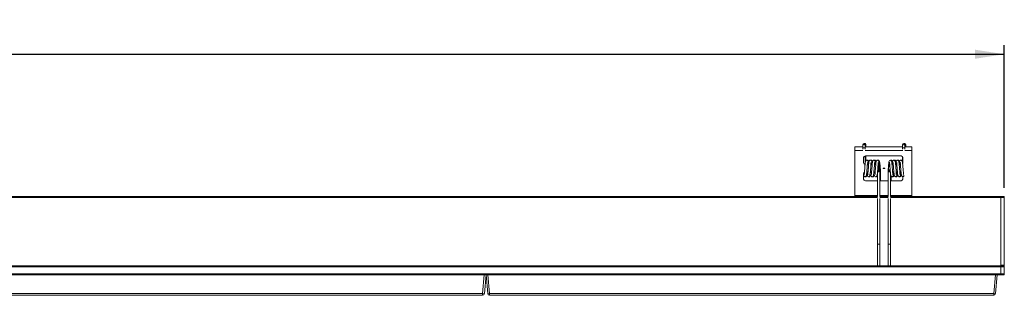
# Model space of a CAD drawing. Header units: millimetres. Extents: x 12 to 288, y 98 to 274.
# Tile 6 of 6: x 177 to 288, y 243 to 274. Entities that reach past the tile are written whole.
import ezdxf

# ---------------------------------------------------------------- set-up
doc = ezdxf.new("R2010")
doc.units = ezdxf.units.MM
doc.layers.add('SLD-0', color=179, linetype='Continuous')
doc.styles.add('SLDTEXTSTYLE0', font='TXT', dxfattribs={"width": 0.75})
doc.dimstyles.new('SLDDIMSTYLE1', dxfattribs={"dimtxt": 3, "dimasz": 3.302, "dimexe": 0, "dimexo": 0.0625, "dimgap": 0.75, "dimtad": 1, "dimdec": 1, "dimlfac": 5, "dimrnd": 1e-09, "dimzin": 12, "dimdsep": 46, "dimtxsty": 'SLDTEXTSTYLE0', "dimsah": 1, "dimcen": 0.09, "dimadec": 0, "dimazin": 3, "dimtfac": 1, "dimtdec": 1, "dimtofl": 0, "dimtmove": 0, "dimatfit": 3, "dimfxl": 1, "dimfrac": 2, "dimtolj": 1, "dimtzin": 12, "dimarcsym": 0})

# ---------------------------------------------------------------- blocks, each defined once
blk = doc.blocks.new('_D_3')
at = {"layer": 'SLD-0'}
for p, q in [((57.11, 255), (57.11, 270.97)), ((287.91, 255), (287.91, 270.97)), ((57.11, 269.97), (287.91, 269.97))]:
    blk.add_line(p, q, dxfattribs=at)
for points in [[(57.11, 269.97), (60.41, 269.46), (60.41, 270.48)], [(287.91, 269.97), (284.61, 270.48), (284.61, 269.46)]]:
    blk.add_solid(points, dxfattribs=at)
at = {"layer": 'SLD-0', "insert": (161.45, 273.84), "char_height": 3, "attachment_point": 1, "style": 'SLDTEXTSTYLE0'}
blk.add_mtext('1154', dxfattribs=at)

msp = doc.modelspace()

# ---------------------------------------------------------------- linework, layer by layer
at = {"color": 7, "linetype": 'Continuous', "lineweight": 15}
for p, q in [((272.026, 259.844), (272.026, 259.72)), ((272.239, 259.971), (272.197, 259.965)), ((272.286, 259.72), (272.286, 259.844)), ((272.369, 259.72), (272.369, 259.844)), ((276.49, 259.844), (276.49, 259.72)), ((276.703, 259.971), (276.661, 259.965)), ((276.75, 259.72), (276.75, 259.844)), ((276.833, 259.72), (276.833, 259.844)), ((271.109, 259.575), (271.109, 259.168)), ((271.109, 259.575), (272.026, 259.575)), ((271.109, 259.168), (271.109, 254.141)), ((272.026, 259.483), (272.026, 259.322)), ((272.286, 259.575), (276.49, 259.575)), ((272.286, 259.322), (272.286, 259.483)), ((276.49, 259.483), (276.49, 259.322)), ((276.75, 259.575), (277.509, 259.575)), ((276.75, 259.322), (276.75, 259.483)), ((277.509, 259.575), (277.509, 259.168)), ((277.509, 259.168), (277.509, 254.141)), ((272.109, 258.375), (272.109, 257.775)), ((272.286, 257.716), (272.286, 258.574)), ((276.309, 258.575), (272.309, 258.575)), ((272.369, 258.028), (272.369, 258.575)), ((276.49, 258.458), (276.49, 257.716)), ((276.509, 257.775), (276.509, 258.375)), ((272.109, 256.575), (272.109, 255.975)), ((272.607, 256.775), (272.467, 256.775)), ((272.531, 257.575), (272.674, 257.575)), ((272.61, 257.579), (272.674, 257.579)), ((273.007, 256.775), (272.867, 256.775)), ((272.931, 257.575), (273.074, 257.575)), ((273.01, 257.579), (273.074, 257.579)), ((273.313, 256.775), (273.267, 256.775)), ((273.659, 256.69), (273.659, 254)), ((273.709, 257.183), (273.709, 257.179)), ((273.709, 257.179), (273.709, 257.171)), ((273.919, 254), (273.919, 256.933)), ((274, 255.779), (274, 256.933)), ((274.509, 257.177), (274.309, 257.177)), ((274.309, 257.177), (274.309, 257.153)), ((274.309, 257.153), (274.509, 257.153)), ((274.509, 257.177), (274.509, 257.153)), ((274.859, 256.933), (274.859, 254)), ((274.909, 257.183), (274.909, 257.179)), ((274.909, 257.171), (274.909, 257.179)), ((274.933, 256.967), (274.932, 256.967)), ((275.119, 254), (275.119, 256.696)), ((275.305, 257.579), (275.305, 257.575)), ((275.305, 257.579), (275.367, 257.579)), ((275.305, 257.575), (275.443, 257.575)), ((275.51, 256.775), (275.37, 256.775)), ((275.702, 257.579), (275.767, 257.579)), ((275.703, 257.575), (275.843, 257.575)), ((275.91, 256.775), (275.77, 256.775)), ((276.102, 257.579), (276.167, 257.579)), ((276.103, 257.575), (276.243, 257.575)), ((276.309, 256.775), (276.17, 256.775)), ((276.583, 256.528), (276.6, 256.599)), ((272.309, 255.779), (272.309, 255.775)), ((272.309, 255.779), (273.659, 255.779)), ((272.309, 255.775), (273.659, 255.775)), ((273.919, 255.779), (274.859, 255.779)), ((273.919, 255.775), (274.859, 255.775)), ((275.119, 255.779), (276.309, 255.779)), ((275.119, 255.775), (276.309, 255.775)), ((275.2, 255.779), (275.2, 256.314)), ((276.309, 255.779), (276.309, 255.775)), ((276.509, 255.975), (276.509, 256.238)), ((71.498, 254.002), (273.659, 254.002)), ((271.109, 254.141), (271.109, 254.102)), ((271.109, 254.102), (271.109, 254.002)), ((273.659, 253.802), (273.659, 248.653)), ((273.919, 254.002), (274.859, 254.002)), ((273.919, 248.653), (273.919, 253.802)), ((274.859, 253.802), (274.859, 248.653)), ((275.119, 254.002), (287.509, 254.002)), ((275.119, 248.653), (275.119, 253.802)), ((277.509, 254.102), (277.509, 254.141)), ((277.509, 254.102), (277.509, 254.002)), ((287.509, 254.002), (287.509, 253.902)), ((287.509, 254.002), (287.909, 254.002)), ((287.509, 246.302), (287.509, 253.902)), ((287.909, 253.902), (287.509, 253.902)), ((287.909, 254.002), (287.909, 253.902)), ((287.909, 253.902), (287.909, 246.302)), ((273.659, 248.653), (273.659, 246.242)), ((273.919, 246.242), (273.919, 248.653)), ((274.859, 248.653), (274.859, 246.242)), ((275.119, 246.242), (275.119, 248.653)), ((57.509, 246.242), (287.509, 246.242)), ((287.509, 246.142), (57.509, 246.142)), ((287.509, 246.302), (287.909, 246.302)), ((287.509, 246.242), (287.509, 246.302)), ((287.509, 246.242), (287.509, 246.142)), ((287.509, 246.242), (287.909, 246.242)), ((287.509, 245.342), (287.509, 246.142)), ((287.909, 246.142), (287.509, 246.142)), ((287.909, 246.302), (287.909, 246.242)), ((287.909, 246.242), (287.909, 246.142)), ((287.909, 246.142), (287.909, 245.342)), ((57.509, 245.342), (287.509, 245.342)), ((229.509, 245.242), (172.508, 245.242)), ((229.324, 243.124), (229.509, 245.242)), ((229.509, 245.242), (229.682, 245.242)), ((229.709, 245.242), (229.523, 243.124)), ((229.735, 245.242), (229.682, 245.242)), ((229.894, 243.124), (229.709, 245.242)), ((229.735, 245.242), (229.908, 245.242)), ((229.908, 245.242), (230.093, 243.124)), ((286.909, 245.242), (229.908, 245.242)), ((286.724, 243.124), (286.909, 245.242)), ((286.909, 245.242), (287.082, 245.242)), ((287.109, 245.242), (286.923, 243.124)), ((287.509, 245.242), (287.082, 245.242)), ((287.509, 245.342), (287.509, 245.242)), ((287.509, 245.342), (287.909, 245.342)), ((287.909, 245.242), (287.509, 245.242)), ((287.909, 245.342), (287.909, 245.242)), ((172.693, 243.124), (229.324, 243.124)), ((229.324, 242.942), (172.693, 242.942)), ((229.324, 242.942), (229.324, 243.124)), ((230.093, 243.124), (286.724, 243.124)), ((230.093, 243.124), (230.093, 242.942)), ((286.724, 242.942), (230.093, 242.942)), ((286.724, 242.942), (286.724, 243.124))]:
    msp.add_line(p, q, dxfattribs=at)
at = {"color": 8, "linetype": 'Continuous', "lineweight": 15}
for p, q in [((271.109, 259.168), (272.04, 259.168)), ((272.272, 259.168), (276.504, 259.168)), ((276.736, 259.168), (277.509, 259.168)), ((273.313, 257.578), (273.313, 257.575)), ((71.428, 253.902), (273.665, 253.902)), ((271.109, 254.141), (273.659, 254.141)), ((273.659, 254.102), (271.109, 254.102)), ((273.913, 253.902), (274.865, 253.902)), ((273.919, 254.141), (274.859, 254.141)), ((274.859, 254.102), (273.919, 254.102)), ((275.112, 253.902), (287.509, 253.902)), ((275.119, 254.141), (277.509, 254.141)), ((277.509, 254.102), (275.119, 254.102))]:
    msp.add_line(p, q, dxfattribs=at)
at = {"color": 8, "linetype": 'Continuous', "lineweight": 15, "flags": 128}
for points in [[(272.026, 259.483), (272.026, 259.483), (272.036, 259.473), (272.064, 259.464), (272.107, 259.458), (272.156, 259.456)], [(272.156, 259.456), (272.206, 259.458), (272.248, 259.464), (272.277, 259.473), (272.286, 259.483), (272.286, 259.483)], [(276.49, 259.483), (276.49, 259.483), (276.5, 259.473), (276.528, 259.464), (276.571, 259.458), (276.62, 259.456)], [(276.62, 259.456), (276.67, 259.458), (276.712, 259.464), (276.741, 259.473), (276.75, 259.483), (276.75, 259.483)]]:
    msp.add_lwpolyline(points, dxfattribs=at)
at = {"color": 7, "linetype": 'Continuous', "lineweight": 15, "flags": 128}
for points in [[(272.471, 256.794), (272.487, 256.634), (272.528, 256.395), (272.582, 256.276), (272.645, 256.238), (272.705, 256.24), (272.769, 256.292), (272.821, 256.43), (272.852, 256.621), (272.873, 256.839), (272.891, 257.056), (272.906, 257.243), (272.919, 257.407), (272.929, 257.535), (272.936, 257.68), (272.934, 257.8), (272.934, 257.8)], [(272.912, 256.49), (272.928, 256.395), (272.982, 256.276), (273.045, 256.238), (273.105, 256.24), (273.169, 256.292), (273.221, 256.43), (273.252, 256.621), (273.273, 256.839), (273.291, 257.056), (273.306, 257.243), (273.319, 257.407), (273.329, 257.535), (273.336, 257.68), (273.334, 257.8), (273.334, 257.8)], [(273.312, 256.49), (273.328, 256.395), (273.382, 256.276), (273.445, 256.238), (273.505, 256.24), (273.569, 256.292), (273.621, 256.43), (273.652, 256.621), (273.673, 256.839), (273.691, 257.056), (273.706, 257.243), (273.719, 257.407), (273.729, 257.535), (273.736, 257.68), (273.734, 257.8), (273.734, 257.8)], [(275.367, 256.499), (275.379, 256.517), (275.384, 256.602), (275.378, 256.691), (275.372, 256.748), (275.347, 257.037), (275.33, 257.255), (275.312, 257.475), (275.293, 257.676), (275.273, 257.843), (275.242, 257.976), (275.179, 258.069), (275.105, 258.095), (275.026, 258.055), (274.955, 257.894), (274.93, 257.748), (274.909, 257.544), (274.887, 257.283), (274.874, 257.119), (274.861, 256.941), (274.861, 256.941)], [(273.844, 256.967), (273.887, 256.958), (273.913, 256.944), (273.919, 256.933)], [(273.919, 256.898), (273.92, 256.898), (273.963, 256.906), (273.991, 256.918), (274.001, 256.933), (273.995, 256.941)]]:
    msp.add_lwpolyline(points, dxfattribs=at)
at = {"color": 7, "linetype": 'Continuous', "lineweight": 15}
for centre, radius, start, end in [((272.155, 259.843), 0.129, 89.38241, 179.36749), ((272.158, 259.843), 0.129, 0.63326, 90.61683), ((272.241, 259.844), 0.127, 290.88702, 91.20389), ((276.619, 259.843), 0.129, 89.38109, 179.36882), ((276.622, 259.843), 0.129, 0.63062, 90.61816), ((276.705, 259.844), 0.127, 290.88517, 91.20439), ((272.309, 258.375), 0.2, 90, 180), ((272.309, 257.779), 0.2, 180, 270), ((272.309, 257.775), 0.2, 180, 270), ((276.309, 258.375), 0.2, 0, 90), ((276.309, 257.775), 0.2, 339.10358, 0), ((276.309, 257.779), 0.2, 342.24628, 0), ((272.309, 256.575), 0.2, 121.86247, 180), ((273.313, 257.183), 0.396, 66.35687, 90), ((273.313, 257.179), 0.396, 66.10553, 90), ((273.313, 257.171), 0.396, 270, 284.67475), ((274.926, 256.881), 0.0861, 85.68205, 136.63977), ((275.305, 257.183), 0.396, 131.30449, 180), ((275.305, 257.179), 0.396, 131.24674, 180), ((275.305, 257.171), 0.396, 180, 239.65894), ((272.309, 255.979), 0.2, 180, 270), ((272.309, 255.975), 0.2, 180, 270), ((276.309, 255.979), 0.2, 270, 0), ((276.309, 255.975), 0.2, 270, 0), ((229.424, 243.701), 0.585, 260.19725, 279.80275), ((229.324, 243.142), 0.2, 270, 355), ((229.993, 243.701), 0.585, 260.19725, 279.80275), ((230.093, 243.142), 0.2, 185, 270), ((286.824, 243.701), 0.585, 260.19743, 279.80257), ((286.724, 243.142), 0.2, 270, 355)]:
    msp.add_arc(centre, radius, start, end, dxfattribs=at)
at = {"color": 8, "linetype": 'Continuous', "lineweight": 15}
for centre, start, end in [((272.155, 259.719), 89.28266, 179.85383), ((272.158, 259.719), 0.40619, 90.8231), ((276.619, 259.719), 89.28266, 179.85383), ((276.622, 259.719), 0.4043, 90.82368), ((272.241, 259.721), 291.14966, 359.55058), ((276.705, 259.721), 291.14966, 359.55058)]:
    msp.add_arc(centre, 0.128, start, end, dxfattribs=at)
at = {"color": 7, "linetype": 'Continuous', "lineweight": 15}
for points, knots in [([(272.026, 259.72), (272.026, 259.712), (272.026, 259.7), (272.026, 259.666), (272.026, 259.634), (272.026, 259.598), (272.026, 259.547), (272.026, 259.508), (272.026, 259.483)], [0, 0, 0, 0, 0.2394559, 0.3683607, 0.4999987, 0.6316402, 0.7605425, 1, 1, 1, 1]), ([(272.286, 259.483), (272.286, 259.508), (272.286, 259.547), (272.286, 259.598), (272.286, 259.634), (272.286, 259.666), (272.286, 259.7), (272.286, 259.712), (272.286, 259.72)], [0, 0, 0, 0, 0.2394575, 0.3683598, 0.5000013, 0.6316393, 0.7605441, 1, 1, 1, 1]), ([(272.369, 259.575), (272.369, 259.582), (272.369, 259.603), (272.369, 259.634), (272.369, 259.666), (272.369, 259.7), (272.369, 259.712), (272.369, 259.72)], [0, 0, 0, 0, 0.1018293, 0.2890184, 0.4762044, 0.6595016, 1, 1, 1, 1]), ([(276.49, 259.72), (276.49, 259.712), (276.49, 259.7), (276.49, 259.666), (276.49, 259.634), (276.49, 259.598), (276.49, 259.547), (276.49, 259.508), (276.49, 259.483)], [0, 0, 0, 0, 0.2394559, 0.3683607, 0.4999987, 0.6316402, 0.7605425, 1, 1, 1, 1]), ([(276.75, 259.483), (276.75, 259.508), (276.75, 259.547), (276.75, 259.598), (276.75, 259.634), (276.75, 259.666), (276.75, 259.7), (276.75, 259.712), (276.75, 259.72)], [0, 0, 0, 0, 0.2394575, 0.3683598, 0.5000013, 0.6316393, 0.7605441, 1, 1, 1, 1]), ([(276.833, 259.575), (276.833, 259.582), (276.833, 259.603), (276.833, 259.634), (276.833, 259.666), (276.833, 259.7), (276.833, 259.712), (276.833, 259.72)], [0, 0, 0, 0, 0.1018293, 0.2890184, 0.4762044, 0.6595016, 1, 1, 1, 1]), ([(272.109, 256.506), (272.116, 256.457), (272.133, 256.355), (272.176, 256.276), (272.224, 256.235), (272.318, 256.236), (272.367, 256.279), (272.412, 256.374), (272.444, 256.536), (272.464, 256.728), (272.481, 256.926), (272.496, 257.116), (272.51, 257.291), (272.523, 257.447), (272.532, 257.587), (272.537, 257.687), (272.536, 257.722), (272.535, 257.729)], [0, 0, 0, 0, 0.0769965, 0.162702, 0.2179344, 0.2499166, 0.3069205, 0.3951579, 0.4860617, 0.5719856, 0.6547417, 0.7258933, 0.7855995, 0.8497738, 0.9059393, 0.9793167, 1, 1, 1, 1]), ([(272.665, 257.579), (272.665, 257.581), (272.658, 257.659), (272.644, 257.777), (272.619, 257.919), (272.587, 258.01), (272.536, 258.078), (272.459, 258.107), (272.377, 258.066), (272.316, 257.947), (272.297, 257.796), (272.275, 257.604), (272.254, 257.348), (272.233, 257.081), (272.215, 256.86), (272.201, 256.713), (272.191, 256.617), (272.187, 256.547), (272.19, 256.498), (272.2, 256.494), (272.203, 256.493)], [0, 0, 0, 0, 0.0024072, 0.0743052, 0.1357793, 0.1872085, 0.2267609, 0.2827732, 0.3404172, 0.4041558, 0.4744922, 0.5535766, 0.6347844, 0.7195462, 0.7913525, 0.8424919, 0.8707402, 0.9149164, 0.9739326, 1, 1, 1, 1]), ([(272.709, 257.861), (272.703, 257.893), (272.689, 257.962), (272.658, 258.032), (272.597, 258.089), (272.545, 258.109), (272.514, 258.083), (272.507, 258.078)], [0, 0, 0, 0, 0.2151727, 0.4612335, 0.6418192, 0.9250879, 1, 1, 1, 1]), ([(272.583, 257.579), (272.578, 257.623), (272.565, 257.742), (272.551, 257.793), (272.542, 257.825)], [0, 0, 0, 0, 0.3747139, 1, 1, 1, 1]), ([(273.065, 257.579), (273.065, 257.581), (273.058, 257.659), (273.044, 257.777), (273.019, 257.919), (272.987, 258.01), (272.936, 258.078), (272.859, 258.107), (272.777, 258.066), (272.716, 257.947), (272.697, 257.796), (272.675, 257.604), (272.654, 257.348), (272.633, 257.081), (272.615, 256.86), (272.601, 256.713), (272.591, 256.617), (272.587, 256.547), (272.59, 256.498), (272.6, 256.494), (272.603, 256.493)], [0, 0, 0, 0, 0.0024072, 0.0743053, 0.1357792, 0.1872084, 0.2267608, 0.2827736, 0.3404171, 0.4041558, 0.4744921, 0.5535766, 0.6347844, 0.7195462, 0.7913525, 0.8424918, 0.8707402, 0.9149164, 0.9739326, 1, 1, 1, 1]), ([(273.109, 257.861), (273.103, 257.893), (273.089, 257.962), (273.058, 258.032), (272.997, 258.089), (272.945, 258.109), (272.914, 258.083), (272.907, 258.078)], [0, 0, 0, 0, 0.2151728, 0.4612348, 0.641819, 0.9250878, 1, 1, 1, 1]), ([(272.983, 257.579), (272.978, 257.623), (272.965, 257.742), (272.951, 257.793), (272.942, 257.825)], [0, 0, 0, 0, 0.3747137, 1, 1, 1, 1]), ([(273.47, 257.525), (273.468, 257.546), (273.46, 257.642), (273.444, 257.777), (273.419, 257.919), (273.387, 258.01), (273.336, 258.078), (273.259, 258.107), (273.177, 258.066), (273.116, 257.947), (273.096, 257.796), (273.075, 257.604), (273.054, 257.348), (273.033, 257.081), (273.015, 256.86), (273.001, 256.713), (272.991, 256.617), (272.987, 256.547), (272.99, 256.498), (273, 256.494), (273.003, 256.493)], [0, 0, 0, 0, 0.0192039, 0.0898914, 0.1503303, 0.2008936, 0.2397803, 0.2948496, 0.3515226, 0.4141881, 0.4833403, 0.5610931, 0.6409337, 0.7242683, 0.7948656, 0.845144, 0.8729167, 0.916349, 0.9743716, 1, 1, 1, 1]), ([(273.509, 257.861), (273.503, 257.893), (273.489, 257.962), (273.458, 258.032), (273.397, 258.089), (273.345, 258.109), (273.314, 258.083), (273.307, 258.078)], [0, 0, 0, 0, 0.2151731, 0.4612343, 0.6418186, 0.9250877, 1, 1, 1, 1]), ([(273.386, 257.559), (273.38, 257.611), (273.365, 257.738), (273.351, 257.792), (273.342, 257.825)], [0, 0, 0, 0, 0.4095641, 1, 1, 1, 1]), ([(273.916, 256.941), (273.914, 256.974), (273.906, 257.096), (273.887, 257.328), (273.866, 257.581), (273.844, 257.778), (273.819, 257.919), (273.787, 258.01), (273.736, 258.078), (273.659, 258.107), (273.577, 258.066), (273.516, 257.947), (273.496, 257.796), (273.475, 257.604), (273.454, 257.348), (273.433, 257.081), (273.415, 256.86), (273.401, 256.713), (273.391, 256.617), (273.387, 256.547), (273.39, 256.498), (273.4, 256.494), (273.403, 256.493)], [0, 0, 0, 0, 0.0273328, 0.0999154, 0.1686282, 0.2285465, 0.2797776, 0.3226376, 0.3555996, 0.4022791, 0.4503183, 0.5034365, 0.5620534, 0.6279606, 0.6956374, 0.766276, 0.8261178, 0.8687362, 0.8922778, 0.9290932, 0.978276, 1, 1, 1, 1]), ([(273.998, 256.942), (273.995, 256.989), (273.985, 257.128), (273.965, 257.38), (273.943, 257.63), (273.921, 257.82), (273.892, 257.95), (273.858, 258.033), (273.797, 258.088), (273.745, 258.109), (273.714, 258.083), (273.707, 258.078)], [0, 0, 0, 0, 0.0900969, 0.2664721, 0.4300484, 0.5703697, 0.6900251, 0.7872091, 0.8585331, 0.9704127, 1, 1, 1, 1]), ([(273.844, 256.967), (273.836, 257.058), (273.819, 257.239), (273.793, 257.505), (273.768, 257.723), (273.751, 257.791), (273.742, 257.825)], [0, 0, 0, 0, 0.2509098, 0.4999302, 0.7491922, 1, 1, 1, 1]), ([(275.033, 257.82), (275.025, 257.784), (275.009, 257.717), (274.989, 257.552), (274.978, 257.436), (274.973, 257.392)], [0, 0, 0, 0, 0.4269288, 0.7854778, 1, 1, 1, 1]), ([(275.044, 257.834), (275.039, 257.831), (275.029, 257.825), (275.026, 257.755), (275.034, 257.667), (275.045, 257.555), (275.057, 257.407), (275.075, 257.195), (275.093, 256.962), (275.12, 256.668), (275.132, 256.459), (275.192, 256.299), (275.256, 256.248), (275.308, 256.23), (275.371, 256.244), (275.443, 256.336), (275.471, 256.489), (275.493, 256.655), (275.502, 256.749), (275.504, 256.775)], [0, 0, 0, 0, 0.0428463, 0.107348, 0.1527135, 0.1789673, 0.2332724, 0.2992645, 0.3699492, 0.4408456, 0.5782428, 0.6423519, 0.6724833, 0.6999394, 0.7498088, 0.8099064, 0.9095793, 0.9753344, 1, 1, 1, 1]), ([(275.351, 257.868), (275.35, 257.875), (275.342, 257.93), (275.317, 258.016), (275.239, 258.091), (275.185, 258.107), (275.157, 258.083), (275.151, 258.079)], [0, 0, 0, 0, 0.0494491, 0.3718288, 0.6638824, 0.9346047, 1, 1, 1, 1]), ([(275.767, 256.499), (275.771, 256.503), (275.782, 256.511), (275.786, 256.585), (275.78, 256.67), (275.766, 256.809), (275.75, 257.005), (275.73, 257.258), (275.712, 257.48), (275.693, 257.684), (275.675, 257.841), (275.652, 257.977), (275.582, 258.079), (275.506, 258.106), (275.4, 258.053), (275.357, 257.923), (275.33, 257.755), (275.318, 257.637), (275.312, 257.579)], [0, 0, 0, 0, 0.0452316, 0.1116315, 0.1564453, 0.1785112, 0.2724076, 0.338567, 0.4072489, 0.4770744, 0.5475868, 0.6116847, 0.671731, 0.7273371, 0.7840123, 0.8780592, 0.9399349, 1, 1, 1, 1]), ([(275.433, 257.82), (275.425, 257.786), (275.411, 257.733), (275.398, 257.619), (275.393, 257.579)], [0, 0, 0, 0, 0.6437131, 1, 1, 1, 1]), ([(275.444, 257.834), (275.439, 257.831), (275.429, 257.825), (275.426, 257.755), (275.434, 257.667), (275.445, 257.555), (275.457, 257.407), (275.475, 257.195), (275.493, 256.962), (275.52, 256.668), (275.532, 256.459), (275.592, 256.299), (275.656, 256.248), (275.708, 256.23), (275.771, 256.244), (275.843, 256.336), (275.871, 256.489), (275.893, 256.655), (275.902, 256.749), (275.904, 256.775)], [0, 0, 0, 0, 0.0428463, 0.107348, 0.1527134, 0.1789672, 0.2332724, 0.2992644, 0.3699491, 0.4408455, 0.5782426, 0.6423516, 0.6724834, 0.6999395, 0.7498089, 0.8099064, 0.9095793, 0.9753344, 1, 1, 1, 1]), ([(275.751, 257.868), (275.75, 257.875), (275.742, 257.93), (275.717, 258.016), (275.639, 258.091), (275.585, 258.107), (275.557, 258.083), (275.551, 258.079)], [0, 0, 0, 0, 0.049449, 0.3718281, 0.663883, 0.9346048, 1, 1, 1, 1]), ([(276.167, 256.499), (276.171, 256.503), (276.182, 256.511), (276.186, 256.585), (276.18, 256.67), (276.166, 256.809), (276.15, 257.005), (276.13, 257.258), (276.112, 257.48), (276.093, 257.684), (276.075, 257.841), (276.052, 257.977), (275.982, 258.079), (275.906, 258.106), (275.8, 258.053), (275.757, 257.923), (275.73, 257.755), (275.718, 257.637), (275.712, 257.579)], [0, 0, 0, 0, 0.0452317, 0.1116315, 0.1564453, 0.1785112, 0.2724077, 0.3385671, 0.407249, 0.4770745, 0.5475869, 0.6116849, 0.6717309, 0.727337, 0.7840122, 0.8780592, 0.9399349, 1, 1, 1, 1]), ([(275.833, 257.82), (275.825, 257.786), (275.811, 257.733), (275.798, 257.619), (275.793, 257.579)], [0, 0, 0, 0, 0.6437131, 1, 1, 1, 1]), ([(275.844, 257.834), (275.839, 257.831), (275.829, 257.825), (275.826, 257.755), (275.834, 257.667), (275.845, 257.555), (275.857, 257.407), (275.875, 257.195), (275.893, 256.962), (275.92, 256.668), (275.932, 256.459), (275.992, 256.299), (276.056, 256.248), (276.108, 256.23), (276.171, 256.244), (276.243, 256.336), (276.271, 256.489), (276.293, 256.654), (276.302, 256.748), (276.304, 256.774)], [0, 0, 0, 0, 0.042869, 0.1074049, 0.1527944, 0.1790622, 0.2333962, 0.2994232, 0.3701454, 0.4410794, 0.5785494, 0.6426924, 0.6728402, 0.7003105, 0.7502063, 0.810336, 0.9100616, 0.9758516, 1, 1, 1, 1]), ([(276.151, 257.868), (276.15, 257.875), (276.142, 257.93), (276.117, 258.016), (276.039, 258.091), (275.985, 258.107), (275.957, 258.083), (275.951, 258.079)], [0, 0, 0, 0, 0.049449, 0.3718293, 0.6638827, 0.9346048, 1, 1, 1, 1]), ([(276.567, 256.499), (276.571, 256.503), (276.582, 256.511), (276.586, 256.585), (276.58, 256.67), (276.566, 256.809), (276.55, 257.005), (276.53, 257.258), (276.512, 257.48), (276.493, 257.684), (276.475, 257.841), (276.452, 257.977), (276.382, 258.079), (276.306, 258.106), (276.2, 258.053), (276.157, 257.923), (276.13, 257.755), (276.118, 257.637), (276.112, 257.579)], [0, 0, 0, 0, 0.0452317, 0.1116316, 0.1564454, 0.1785113, 0.2724077, 0.3385671, 0.4072491, 0.4770745, 0.5475869, 0.6116849, 0.6717312, 0.727337, 0.7840122, 0.8780591, 0.9399348, 1, 1, 1, 1]), ([(276.233, 257.82), (276.225, 257.786), (276.211, 257.733), (276.198, 257.619), (276.193, 257.579)], [0, 0, 0, 0, 0.64371282, 1, 1, 1, 1]), ([(276.243, 257.835), (276.24, 257.833), (276.23, 257.828), (276.226, 257.768), (276.232, 257.687), (276.242, 257.587), (276.253, 257.456), (276.268, 257.274), (276.285, 257.064), (276.302, 256.853), (276.32, 256.662), (276.336, 256.513), (276.356, 256.38), (276.415, 256.268), (276.5, 256.227), (276.565, 256.244), (276.622, 256.301), (276.637, 256.367), (276.644, 256.399)], [0, 0, 0, 0, 0.0424795, 0.1142707, 0.1680268, 0.2004389, 0.2563788, 0.3234696, 0.39943, 0.4750743, 0.5515655, 0.6265847, 0.6979413, 0.76619, 0.8268804, 0.8805164, 0.9427333, 1, 1, 1, 1]), ([(276.49, 258.03), (276.473, 258.05), (276.434, 258.096), (276.385, 258.107), (276.357, 258.083), (276.351, 258.079)], [0, 0, 0, 0, 0.39663, 0.8826079, 1, 1, 1, 1]), ([(272.16, 256.72), (272.166, 256.674), (272.18, 256.558), (272.194, 256.517), (272.203, 256.493)], [0, 0, 0, 0, 0.400896, 1, 1, 1, 1]), ([(272.422, 256.499), (272.43, 256.528), (272.445, 256.576), (272.459, 256.697), (272.465, 256.746)], [0, 0, 0, 0, 0.5992508, 1, 1, 1, 1]), ([(272.553, 256.775), (272.561, 256.707), (272.578, 256.569), (272.594, 256.519), (272.603, 256.493)], [0, 0, 0, 0, 0.4891676, 1, 1, 1, 1]), ([(272.953, 256.775), (272.961, 256.707), (272.978, 256.569), (272.994, 256.519), (273.003, 256.493)], [0, 0, 0, 0, 0.4891676, 1, 1, 1, 1]), ([(273.352, 256.782), (273.36, 256.712), (273.377, 256.57), (273.394, 256.519), (273.403, 256.493)], [0, 0, 0, 0, 0.4986461, 1, 1, 1, 1]), ([(273.711, 257.192), (273.716, 257.139), (273.723, 257.063), (273.731, 256.989), (273.733, 256.967)], [0, 0, 0, 0, 0.69577853, 1, 1, 1, 1]), ([(273.844, 256.967), (273.849, 256.936), (273.856, 256.883), (273.845, 256.826), (273.83, 256.794), (273.818, 256.779), (273.805, 256.77), (273.793, 256.766), (273.782, 256.767), (273.77, 256.771), (273.757, 256.781), (273.739, 256.806), (273.724, 256.862), (273.723, 256.92), (273.731, 256.96), (273.733, 256.967)], [0, 0, 0, 0, 0.1984022, 0.3356421, 0.3887744, 0.4422525, 0.4671225, 0.4922214, 0.5145712, 0.5341219, 0.5662878, 0.6234273, 0.7428128, 0.9573654, 1, 1, 1, 1]), ([(274, 256.933), (274, 256.932), (274, 256.926), (273.994, 256.915), (273.972, 256.9), (273.945, 256.89), (273.925, 256.887), (273.919, 256.887)], [0, 0, 0, 0, 0.0203967, 0.3014551, 0.5839615, 0.8711686, 1, 1, 1, 1]), ([(274.933, 256.967), (274.928, 256.966), (274.91, 256.963), (274.884, 256.956), (274.863, 256.945), (274.86, 256.937), (274.859, 256.933)], [0, 0, 0, 0, 0.1155825, 0.4222125, 0.7154338, 1, 1, 1, 1]), ([(274.933, 256.967), (274.929, 256.938), (274.921, 256.885), (274.933, 256.824), (274.949, 256.791), (274.964, 256.775), (274.975, 256.769), (274.987, 256.766), (274.997, 256.767), (275.009, 256.772), (275.024, 256.785), (275.042, 256.817), (275.053, 256.853), (275.05, 256.88), (275.05, 256.885)], [0, 0, 0, 0, 0.2284868, 0.4107257, 0.5017503, 0.5408972, 0.5804279, 0.6038983, 0.6274374, 0.6559016, 0.7001878, 0.784235, 0.9605936, 1, 1, 1, 1]), ([(274.941, 257.052), (274.94, 257.046), (274.937, 257.017), (274.935, 256.989), (274.932, 256.967)], [0, 0, 0, 0, 0.2012026, 1, 1, 1, 1]), ([(275.376, 256.496), (275.384, 256.526), (275.4, 256.58), (275.416, 256.698), (275.424, 256.771), (275.424, 256.775)], [0, 0, 0, 0, 0.52564022, 0.97287075, 1, 1, 1, 1]), ([(275.776, 256.496), (275.784, 256.526), (275.8, 256.58), (275.816, 256.698), (275.824, 256.771), (275.824, 256.775)], [0, 0, 0, 0, 0.5256399, 0.9728708, 1, 1, 1, 1]), ([(276.176, 256.496), (276.184, 256.526), (276.2, 256.58), (276.217, 256.702), (276.225, 256.781), (276.226, 256.79)], [0, 0, 0, 0, 0.5093818, 0.9427792, 1, 1, 1, 1]), ([(272.311, 256.246), (272.315, 256.243), (272.329, 256.233), (272.402, 256.237), (272.446, 256.279), (272.489, 256.358), (272.506, 256.451), (272.512, 256.488)], [0, 0, 0, 0, 0.0534953, 0.182263, 0.4123454, 0.76652, 1, 1, 1, 1]), ([(272.709, 256.244), (272.709, 256.243), (272.721, 256.233), (272.797, 256.234), (272.849, 256.279), (272.892, 256.362), (272.907, 256.459), (272.912, 256.49)], [0, 0, 0, 0, 0.0048551, 0.1572723, 0.4069968, 0.8095737, 1, 1, 1, 1]), ([(273.109, 256.244), (273.109, 256.243), (273.121, 256.233), (273.197, 256.234), (273.249, 256.279), (273.292, 256.362), (273.307, 256.459), (273.312, 256.49)], [0, 0, 0, 0, 0.0048551, 0.1572725, 0.4069956, 0.809574, 1, 1, 1, 1]), ([(273.509, 256.244), (273.509, 256.243), (273.52, 256.233), (273.597, 256.235), (273.634, 256.259), (273.652, 256.304), (273.659, 256.32)], [0, 0, 0, 0, 0.0087924, 0.2849032, 0.7372795, 1, 1, 1, 1]), ([(275.349, 256.248), (275.355, 256.245), (275.386, 256.228), (275.434, 256.237), (275.515, 256.311), (275.535, 256.392), (275.547, 256.468), (275.547, 256.471)], [0, 0, 0, 0, 0.0515868, 0.2918446, 0.5482486, 0.9825025, 1, 1, 1, 1]), ([(275.749, 256.248), (275.755, 256.245), (275.786, 256.228), (275.834, 256.237), (275.915, 256.311), (275.935, 256.392), (275.947, 256.468), (275.947, 256.471)], [0, 0, 0, 0, 0.05158867, 0.29184601, 0.54824952, 0.98250256, 1, 1, 1, 1]), ([(276.149, 256.248), (276.155, 256.245), (276.186, 256.228), (276.234, 256.237), (276.315, 256.311), (276.335, 256.39), (276.346, 256.465), (276.347, 256.466)], [0, 0, 0, 0, 0.0521898, 0.2952467, 0.5546379, 0.993951, 1, 1, 1, 1]), ([(273.919, 248.653), (273.917, 248.655), (273.913, 248.658), (273.888, 248.662), (273.862, 248.664), (273.838, 248.665), (273.814, 248.666), (273.789, 248.666), (273.764, 248.666), (273.739, 248.665), (273.716, 248.664), (273.689, 248.662), (273.666, 248.658), (273.656, 248.654), (273.659, 248.653), (273.659, 248.653)], [0, 0, 0, 0, 0.124238, 0.2491019, 0.315072, 0.3787566, 0.4403158, 0.4999224, 0.5594456, 0.6209028, 0.6844681, 0.75031, 0.8749573, 0.9998561, 1, 1, 1, 1]), ([(274.859, 248.653), (274.86, 248.655), (274.864, 248.658), (274.889, 248.662), (274.915, 248.664), (274.938, 248.665), (274.963, 248.666), (274.989, 248.666), (275.015, 248.666), (275.039, 248.665), (275.062, 248.664), (275.088, 248.662), (275.113, 248.658), (275.117, 248.655), (275.119, 248.653)], [0, 0, 0, 0, 0.1244379, 0.2493083, 0.3122305, 0.3749984, 0.4375547, 0.4999733, 0.5624228, 0.625025, 0.6877297, 0.7503275, 0.8748642, 1, 1, 1, 1])]:
    msp.add_open_spline(points, degree=3, knots=knots, dxfattribs=at)
at = {"color": 8, "linetype": 'Continuous', "lineweight": 15}
msp.add_open_spline([(272.156, 257.695), (272.173, 257.695), (272.208, 257.696), (272.25, 257.702), (272.281, 257.711), (272.284, 257.718), (272.286, 257.722)], degree=3, knots=[0, 0, 0, 0, 0.2500014, 0.4999951, 0.7499975, 1, 1, 1, 1], dxfattribs=at)

# ---------------------------------------------------------------- dimensions: what is measured, and where the dimension line sits
at = {"layer": 'SLD-0'}
dim = msp.add_linear_dim(base=(287.909, 269.971), p1=(57.109, 254.002), p2=(287.909, 254.002), dimstyle='SLDDIMSTYLE1', dxfattribs=at)
dim.commit()
dim.dimension.update_dxf_attribs({"geometry": '_D_3', "text_midpoint": (165.884, 269.971), "dimtype": 160})

doc.saveas('drawing.dxf')
